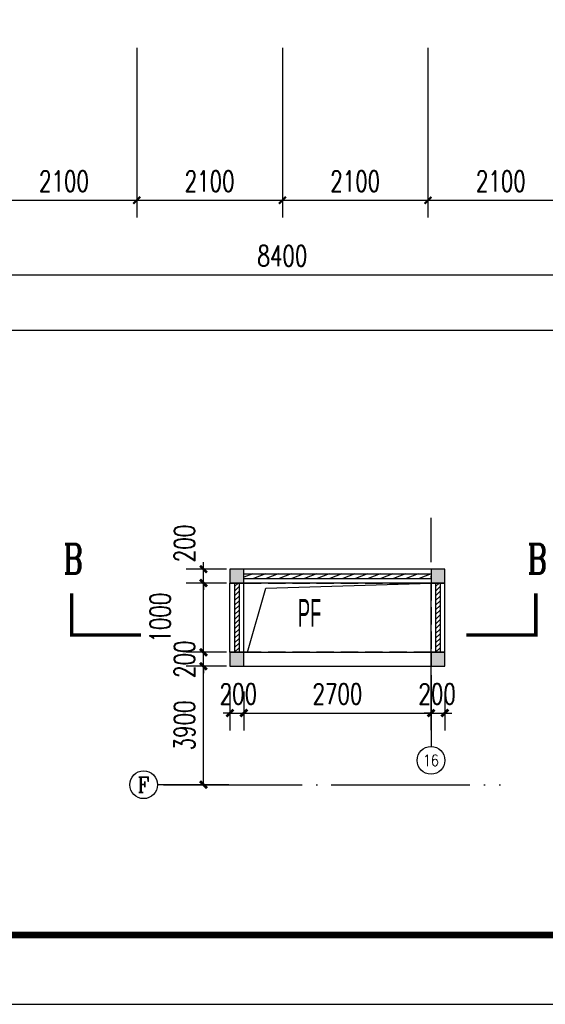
# Model space of a CAD drawing. Extents: x 797781 to 1255204, y 21234 to 1024248.
# Tile 125 of 256: x 913719 to 921300, y 163355 to 177560. Entities that reach past the tile are written whole.
import ezdxf
from ezdxf.enums import TextEntityAlignment as Align

# ---------------------------------------------------------------- set-up
doc = ezdxf.new("R2010")
doc.units = 0
doc.header["$LTSCALE"] = 1000
doc.header["$MEASUREMENT"] = 0
doc.linetypes.add('230303生产综合楼-平面图_t8$0$DASH', pattern=[0.35, 0.25, -0.1])
doc.linetypes.add('230303生产综合楼-平面图_t8$0$DOTE', pattern=[2.42, 2, -0.2, 0.02, -0.2])
for name, color, linetype in [('230303生产综合楼-平面图_t8$0$AXIS', 3, 'Continuous'), ('230303生产综合楼-平面图_t8$0$AXIS_TEXT', 7, 'Continuous'), ('230303生产综合楼-平面图_t8$0$COLUMN', 40, 'Continuous'), ('230303生产综合楼-平面图_t8$0$DIM_SYMB', 3, 'Continuous'), ('230303生产综合楼-平面图_t8$0$DOTE', 1, '230303生产综合楼-平面图_t8$0$DOTE'), ('230303生产综合楼-平面图_t8$0$PUB_TEXT', 7, 'Continuous'), ('230303生产综合楼-平面图_t8$0$PUB_TITLE', 4, 'Continuous'), ('230303生产综合楼-平面图_t8$0$WALL', 40, 'Continuous'), ('230303生产综合楼-平面图_t8$0$板洞', 6, 'Continuous'), ('AXIS_TEXT', 7, 'Continuous'), ('PUB_DIM', 3, 'Continuous'), ('PUB_HATCH', 8, 'Continuous'), ('WINDOW', 4, 'Continuous')]:
    doc.layers.add(name, color=color, linetype=linetype)
doc.styles.add('230303生产综合楼-平面图_t8$0$_TCH_AXIS', font='COMPLEX', dxfattribs={"bigfont": 'GBCBIG'})
doc.styles.add('230303生产综合楼-平面图_T8$0$_TCH_DIM_T3', font='SIMPLEX', dxfattribs={"width": 0.705882, "bigfont": 'GBCBIG'})
doc.styles.add('230303生产综合楼-平面图_t8$0$_TCH_LABEL', font='COMPLEX', dxfattribs={"bigfont": 'GBCBIG'})
doc.styles.add('230303生产综合楼-平面图_t8$0$探索者', font='01-TSSDENG', dxfattribs={"width": 0.7, "bigfont": '02-TSSDCHN'})
doc.styles.add('_TCH_DIM_T3', font='SIMPLEX', dxfattribs={"width": 0.705882, "bigfont": 'GBCBIG'})
doc.styles.add('COMPLEX', font='COMPLEX')
doc.dimstyles.new('230303生产综合楼-平面图_T8$0$_TCH_ARCH&&100', dxfattribs={"dimtxt": 297.5, "dimasz": 100, "dimexe": 250, "dimexo": 300, "dimgap": 126.25, "dimtad": 1, "dimdec": 0, "dimzin": 0, "dimdsep": 46, "dimtxsty": '230303生产综合楼-平面图_T8$0$_TCH_DIM_T3', "dimblk": '230303生产综合楼-平面图_t8$0$_ArchTick', "dimcen": 0.09, "dimclrt": 7, "dimazin": 2, "dimtfac": 1, "dimtdec": 0, "dimtix": 1, "dimtmove": 2, "dimatfit": 3, "dimfxl": 1, "dimtolj": 1, "dimtzin": 0, "dimarcsym": 0})
doc.dimstyles.new('_TCH_ARCH&&100', dxfattribs={"dimtxt": 297.5, "dimasz": 100, "dimexe": 250, "dimexo": 300, "dimgap": 126.25, "dimtad": 1, "dimdec": 0, "dimzin": 0, "dimdsep": 46, "dimtxsty": '_TCH_DIM_T3', "dimblk": 'ARCHTICK', "dimcen": 0.09, "dimclrt": 7, "dimazin": 2, "dimtfac": 1, "dimtdec": 0, "dimtix": 1, "dimtmove": 2, "dimatfit": 3, "dimfxl": 1, "dimtolj": 1, "dimtzin": 0, "dimarcsym": 0})

# ---------------------------------------------------------------- blocks, each defined once
blk = doc.blocks.new('_ArchTick')
at = {"color": 0, "linetype": 'ByBlock', "const_width": 0.4}
blk.add_lwpolyline([(-0.5, -0.5), (0.5, 0.5)], dxfattribs=at)
blk = doc.blocks.new('*D1095')
at = {"layer": 'Defpoints', "color": 0, "transparency": 16777216}
for p in [(916370, 168233), (917004, 168233), (917004, 166523)]:
    blk.add_point(p, dxfattribs=at)
at = {"layer": 'PUB_DIM', "color": 0, "lineweight": -2, "transparency": 16777216}
for p, q in [((916704, 168233), (916120, 168233)), ((916370, 166523), (916370, 168233)), ((916704, 166523), (916120, 166523))]:
    blk.add_line(p, q, dxfattribs=at)
at = {"layer": 'PUB_DIM', "color": 0, "lineweight": -2, "transparency": 16777216, "xscale": 100, "yscale": 100, "zscale": 100}
for p, rotation in [((916370, 168233), 90), ((916370, 166523), 270)]:
    blk.add_blockref('_ArchTick', p, dxfattribs=dict(at, rotation=rotation))
at = {"layer": 'PUB_DIM', "color": 7, "transparency": 16777216, "insert": (916095, 167378), "char_height": 297.5, "attachment_point": 5, "rotation": 90, "style": '_TCH_DIM_T3'}
blk.add_mtext('\\A1;3900', dxfattribs=at)
blk = doc.blocks.new('*D1096')
at = {"layer": 'Defpoints', "color": 0, "transparency": 16777216}
for p in [(916370, 168433), (917004, 168433), (917004, 168233)]:
    blk.add_point(p, dxfattribs=at)
at = {"layer": 'PUB_DIM', "color": 0, "lineweight": -2, "transparency": 16777216}
for p, q in [((916370, 168433), (916370, 168533)), ((916704, 168433), (916120, 168433)), ((916370, 168233), (916370, 168433)), ((916704, 168233), (916120, 168233)), ((916370, 168233), (916370, 168133))]:
    blk.add_line(p, q, dxfattribs=at)
at = {"layer": 'PUB_DIM', "color": 0, "lineweight": -2, "transparency": 16777216, "xscale": 100, "yscale": 100, "zscale": 100}
for p, rotation in [((916370, 168433), 270), ((916370, 168233), 90)]:
    blk.add_blockref('_ArchTick', p, dxfattribs=dict(at, rotation=rotation))
at = {"layer": 'PUB_DIM', "color": 7, "transparency": 16777216, "insert": (916095, 168333), "char_height": 297.5, "attachment_point": 5, "rotation": 90, "style": '_TCH_DIM_T3'}
blk.add_mtext('\\A1;200', dxfattribs=at)
blk = doc.blocks.new('*D1097')
at = {"layer": 'Defpoints', "color": 0, "transparency": 16777216}
for p in [(916370, 169433), (917004, 169433), (917004, 168433)]:
    blk.add_point(p, dxfattribs=at)
at = {"layer": 'PUB_DIM', "color": 0, "lineweight": -2, "transparency": 16777216}
for p, q in [((916704, 169433), (916120, 169433)), ((916370, 168433), (916370, 169433)), ((916704, 168433), (916120, 168433))]:
    blk.add_line(p, q, dxfattribs=at)
at = {"layer": 'PUB_DIM', "color": 0, "lineweight": -2, "transparency": 16777216, "xscale": 100, "yscale": 100, "zscale": 100}
for p, rotation in [((916370, 169433), 90), ((916370, 168433), 270)]:
    blk.add_blockref('_ArchTick', p, dxfattribs=dict(at, rotation=rotation))
at = {"layer": 'PUB_DIM', "color": 7, "transparency": 16777216, "insert": (915745, 168933), "char_height": 297.5, "attachment_point": 5, "rotation": 90, "style": '_TCH_DIM_T3'}
blk.add_mtext('\\A1;1000', dxfattribs=at)
blk = doc.blocks.new('*D1098')
at = {"layer": 'Defpoints', "color": 0, "transparency": 16777216}
for p in [(916370, 169633), (917004, 169633), (917004, 169433)]:
    blk.add_point(p, dxfattribs=at)
at = {"layer": 'PUB_DIM', "color": 0, "lineweight": -2, "transparency": 16777216}
for p, q in [((916704, 169633), (916120, 169633)), ((916370, 169633), (916370, 169733)), ((916370, 169433), (916370, 169633)), ((916704, 169433), (916120, 169433)), ((916370, 169433), (916370, 169333))]:
    blk.add_line(p, q, dxfattribs=at)
at = {"layer": 'PUB_DIM', "color": 0, "lineweight": -2, "transparency": 16777216, "xscale": 100, "yscale": 100, "zscale": 100}
for p, rotation in [((916370, 169633), 270), ((916370, 169433), 90)]:
    blk.add_blockref('_ArchTick', p, dxfattribs=dict(at, rotation=rotation))
at = {"layer": 'PUB_DIM', "color": 7, "transparency": 16777216, "insert": (916095, 170003), "char_height": 297.5, "attachment_point": 5, "rotation": 90, "style": '_TCH_DIM_T3'}
blk.add_mtext('\\A1;200', dxfattribs=at)
blk = doc.blocks.new('_AXISO')
blk.add_circle((0, 0), 0.5)
at = {"layer": 'AXIS_TEXT', "style": 'COMPLEX', "width": 1.041667}
blk.add_attdef('A', text='', height=0.56, dxfattribs=at).set_placement((-0.25, -0.28), (0.25, -0.28), align=Align.FIT)
blk = doc.blocks.new('*D1099')
at = {"layer": 'Defpoints', "color": 0, "transparency": 16777216}
for p in [(919652, 168168), (919852, 168168), (919852, 167557)]:
    blk.add_point(p, dxfattribs=at)
at = {"layer": 'PUB_DIM', "color": 0, "lineweight": -2, "transparency": 16777216}
for p, q in [((919652, 167868), (919652, 167307)), ((919852, 167868), (919852, 167307)), ((919652, 167557), (919552, 167557)), ((919652, 167557), (919852, 167557)), ((919852, 167557), (919952, 167557))]:
    blk.add_line(p, q, dxfattribs=at)
at = {"layer": 'PUB_DIM', "color": 0, "lineweight": -2, "transparency": 16777216, "xscale": 100, "yscale": 100, "zscale": 100}
blk.add_blockref('_ArchTick', (919652, 167557), dxfattribs=at)
at = {"layer": 'PUB_DIM', "color": 0, "lineweight": -2, "transparency": 16777216, "xscale": 100, "yscale": 100, "zscale": 100, "rotation": 180}
blk.add_blockref('_ArchTick', (919852, 167557), dxfattribs=at)
at = {"layer": 'PUB_DIM', "color": 7, "transparency": 16777216, "insert": (919740, 167832), "char_height": 297.5, "attachment_point": 5, "style": '_TCH_DIM_T3'}
blk.add_mtext('\\A1;200', dxfattribs=at)
blk = doc.blocks.new('*D1100')
at = {"layer": 'Defpoints', "color": 0, "transparency": 16777216}
for p in [(916952, 168168), (919652, 168168), (919652, 167557)]:
    blk.add_point(p, dxfattribs=at)
at = {"layer": 'PUB_DIM', "color": 0, "lineweight": -2, "transparency": 16777216}
for p, q in [((916952, 167868), (916952, 167307)), ((919652, 167868), (919652, 167307)), ((916952, 167557), (919652, 167557))]:
    blk.add_line(p, q, dxfattribs=at)
at = {"layer": 'PUB_DIM', "color": 0, "lineweight": -2, "transparency": 16777216, "xscale": 100, "yscale": 100, "zscale": 100, "rotation": 180}
blk.add_blockref('_ArchTick', (916952, 167557), dxfattribs=at)
at = {"layer": 'PUB_DIM', "color": 0, "lineweight": -2, "transparency": 16777216, "xscale": 100, "yscale": 100, "zscale": 100}
blk.add_blockref('_ArchTick', (919652, 167557), dxfattribs=at)
at = {"layer": 'PUB_DIM', "color": 7, "transparency": 16777216, "insert": (918302, 167832), "char_height": 297.5, "attachment_point": 5, "style": '_TCH_DIM_T3'}
blk.add_mtext('\\A1;2700', dxfattribs=at)
blk = doc.blocks.new('*D1101')
at = {"layer": 'Defpoints', "color": 0, "transparency": 16777216}
for p in [(916752, 168168), (916952, 168168), (916952, 167557)]:
    blk.add_point(p, dxfattribs=at)
at = {"layer": 'PUB_DIM', "color": 0, "lineweight": -2, "transparency": 16777216}
for p, q in [((916752, 167868), (916752, 167307)), ((916952, 167868), (916952, 167307)), ((916752, 167557), (916652, 167557)), ((916752, 167557), (916952, 167557)), ((916952, 167557), (917052, 167557))]:
    blk.add_line(p, q, dxfattribs=at)
at = {"layer": 'PUB_DIM', "color": 0, "lineweight": -2, "transparency": 16777216, "xscale": 100, "yscale": 100, "zscale": 100}
blk.add_blockref('_ArchTick', (916752, 167557), dxfattribs=at)
at = {"layer": 'PUB_DIM', "color": 0, "lineweight": -2, "transparency": 16777216, "xscale": 100, "yscale": 100, "zscale": 100, "rotation": 180}
blk.add_blockref('_ArchTick', (916952, 167557), dxfattribs=at)
at = {"layer": 'PUB_DIM', "color": 7, "transparency": 16777216, "insert": (916873, 167832), "char_height": 297.5, "attachment_point": 5, "style": '_TCH_DIM_T3'}
blk.add_mtext('\\A1;200', dxfattribs=at)
blk = doc.blocks.new('$WINLIB2D$00000039')
at = {"color": 0}
for points in [[(-0.5, 0.5), (-0.5, -0.5)], [(0.5, 0.5), (-0.5, 0.5)], [(0.5, -0.5), (0.5, 0.5)], [(-0.5, 0.1667), (0.5, 0.1667)], [(-0.3839, -0.1667), (-0.448, 0.1667)], [(-0.3159, -0.1667), (-0.38, 0.1667)], [(-0.2479, -0.1667), (-0.312, 0.1667)], [(-0.1799, -0.1667), (-0.244, 0.1667)], [(-0.1119, -0.1667), (-0.176, 0.1667)], [(-0.0439, -0.1667), (-0.108, 0.1667)], [(0.0241, -0.1667), (-0.04, 0.1667)], [(0.0921, -0.1667), (0.028, 0.1667)], [(0.16, -0.1667), (0.0959, 0.1667)], [(0.228, -0.1667), (0.1639, 0.1667)], [(0.296, -0.1667), (0.2319, 0.1667)], [(0.364, -0.1667), (0.2999, 0.1667)], [(0.432, -0.1667), (0.3679, 0.1667)], [(0.5, -0.1667), (0.4359, 0.1667)], [(-0.4519, -0.1667), (-0.5, 0.0836)], [(-0.5, -0.1667), (0.5, -0.1667)], [(0.5, -0.5), (-0.5, -0.5)]]:
    blk.add_lwpolyline(points, dxfattribs=at)
blk = doc.blocks.new('_FZH')
blk.add_lwpolyline([(-0.5, -0.5), (0.5, -0.5), (0.5, 0.5), (-0.5, 0.5)], close=True)
at = {"layer": 'PUB_HATCH'}
blk.add_solid([(-0.5, -0.5), (0.5, -0.5), (-0.5, 0.5), (0.5, 0.5)], dxfattribs=at)
blk = doc.blocks.new('230303生产综合楼-平面图_t8$0$_ArchTick')
at = {"color": 0, "linetype": 'ByBlock', "const_width": 0.3}
blk.add_lwpolyline([(-0.5, -0.5), (0.5, 0.5)], dxfattribs=at)
blk = doc.blocks.new('*D1459')
at = {"layer": '230303生产综合楼-平面图_t8$0$AXIS', "color": 0, "lineweight": -2, "transparency": 16777216}
for p, q in [((913308, 177154), (913308, 174704)), ((915408, 177154), (915408, 174704)), ((913308, 174954), (915408, 174954))]:
    blk.add_line(p, q, dxfattribs=at)
at = {"layer": 'Defpoints', "color": 0, "transparency": 16777216}
for p in [(913308, 177454), (915408, 177454), (915408, 174954)]:
    blk.add_point(p, dxfattribs=at)
at = {"layer": '230303生产综合楼-平面图_t8$0$AXIS', "color": 0, "lineweight": -2, "transparency": 16777216, "xscale": 100, "yscale": 100, "zscale": 100, "rotation": 180}
blk.add_blockref('230303生产综合楼-平面图_t8$0$_ArchTick', (913308, 174954), dxfattribs=at)
at = {"layer": '230303生产综合楼-平面图_t8$0$AXIS', "color": 0, "lineweight": -2, "transparency": 16777216, "xscale": 100, "yscale": 100, "zscale": 100}
blk.add_blockref('230303生产综合楼-平面图_t8$0$_ArchTick', (915408, 174954), dxfattribs=at)
at = {"layer": '230303生产综合楼-平面图_t8$0$AXIS', "color": 7, "transparency": 16777216, "insert": (914358, 175229), "char_height": 297.5, "attachment_point": 5, "style": '230303生产综合楼-平面图_T8$0$_TCH_DIM_T3'}
blk.add_mtext('\\A1;2100', dxfattribs=at)
blk = doc.blocks.new('*D1460')
at = {"layer": '230303生产综合楼-平面图_t8$0$AXIS', "color": 0, "lineweight": -2, "transparency": 16777216}
for p, q in [((915408, 177154), (915408, 174704)), ((917508, 177154), (917508, 174704)), ((915408, 174954), (917508, 174954))]:
    blk.add_line(p, q, dxfattribs=at)
at = {"layer": 'Defpoints', "color": 0, "transparency": 16777216}
for p in [(915408, 177454), (917508, 177454), (917508, 174954)]:
    blk.add_point(p, dxfattribs=at)
at = {"layer": '230303生产综合楼-平面图_t8$0$AXIS', "color": 0, "lineweight": -2, "transparency": 16777216, "xscale": 100, "yscale": 100, "zscale": 100, "rotation": 180}
blk.add_blockref('230303生产综合楼-平面图_t8$0$_ArchTick', (915408, 174954), dxfattribs=at)
at = {"layer": '230303生产综合楼-平面图_t8$0$AXIS', "color": 0, "lineweight": -2, "transparency": 16777216, "xscale": 100, "yscale": 100, "zscale": 100}
blk.add_blockref('230303生产综合楼-平面图_t8$0$_ArchTick', (917508, 174954), dxfattribs=at)
at = {"layer": '230303生产综合楼-平面图_t8$0$AXIS', "color": 7, "transparency": 16777216, "insert": (916458, 175229), "char_height": 297.5, "attachment_point": 5, "style": '230303生产综合楼-平面图_T8$0$_TCH_DIM_T3'}
blk.add_mtext('\\A1;2100', dxfattribs=at)
blk = doc.blocks.new('*D1461')
at = {"layer": '230303生产综合楼-平面图_t8$0$AXIS', "color": 0, "lineweight": -2, "transparency": 16777216}
for p, q in [((917508, 177154), (917508, 174704)), ((919608, 177154), (919608, 174704)), ((917508, 174954), (919608, 174954))]:
    blk.add_line(p, q, dxfattribs=at)
at = {"layer": 'Defpoints', "color": 0, "transparency": 16777216}
for p in [(917508, 177454), (919608, 177454), (919608, 174954)]:
    blk.add_point(p, dxfattribs=at)
at = {"layer": '230303生产综合楼-平面图_t8$0$AXIS', "color": 0, "lineweight": -2, "transparency": 16777216, "xscale": 100, "yscale": 100, "zscale": 100, "rotation": 180}
blk.add_blockref('230303生产综合楼-平面图_t8$0$_ArchTick', (917508, 174954), dxfattribs=at)
at = {"layer": '230303生产综合楼-平面图_t8$0$AXIS', "color": 0, "lineweight": -2, "transparency": 16777216, "xscale": 100, "yscale": 100, "zscale": 100}
blk.add_blockref('230303生产综合楼-平面图_t8$0$_ArchTick', (919608, 174954), dxfattribs=at)
at = {"layer": '230303生产综合楼-平面图_t8$0$AXIS', "color": 7, "transparency": 16777216, "insert": (918558, 175229), "char_height": 297.5, "attachment_point": 5, "style": '230303生产综合楼-平面图_T8$0$_TCH_DIM_T3'}
blk.add_mtext('\\A1;2100', dxfattribs=at)
blk = doc.blocks.new('*D1462')
at = {"layer": '230303生产综合楼-平面图_t8$0$AXIS', "color": 0, "lineweight": -2, "transparency": 16777216}
for p, q in [((919608, 177154), (919608, 174704)), ((921708, 177154), (921708, 174704)), ((919608, 174954), (921708, 174954))]:
    blk.add_line(p, q, dxfattribs=at)
at = {"layer": 'Defpoints', "color": 0, "transparency": 16777216}
for p in [(919608, 177454), (921708, 177454), (921708, 174954)]:
    blk.add_point(p, dxfattribs=at)
at = {"layer": '230303生产综合楼-平面图_t8$0$AXIS', "color": 0, "lineweight": -2, "transparency": 16777216, "xscale": 100, "yscale": 100, "zscale": 100, "rotation": 180}
blk.add_blockref('230303生产综合楼-平面图_t8$0$_ArchTick', (919608, 174954), dxfattribs=at)
at = {"layer": '230303生产综合楼-平面图_t8$0$AXIS', "color": 0, "lineweight": -2, "transparency": 16777216, "xscale": 100, "yscale": 100, "zscale": 100}
blk.add_blockref('230303生产综合楼-平面图_t8$0$_ArchTick', (921708, 174954), dxfattribs=at)
at = {"layer": '230303生产综合楼-平面图_t8$0$AXIS', "color": 7, "transparency": 16777216, "insert": (920658, 175229), "char_height": 297.5, "attachment_point": 5, "style": '230303生产综合楼-平面图_T8$0$_TCH_DIM_T3'}
blk.add_mtext('\\A1;2100', dxfattribs=at)
blk = doc.blocks.new('*D1504')
at = {"layer": '230303生产综合楼-平面图_t8$0$AXIS', "color": 0, "lineweight": -2, "transparency": 16777216}
for p, q in [((913308, 176079), (913308, 173629)), ((921708, 176079), (921708, 173629)), ((913308, 173879), (921708, 173879))]:
    blk.add_line(p, q, dxfattribs=at)
at = {"layer": 'Defpoints', "color": 0, "transparency": 16777216}
for p in [(913308, 176379), (921708, 176379), (921708, 173879)]:
    blk.add_point(p, dxfattribs=at)
at = {"layer": '230303生产综合楼-平面图_t8$0$AXIS', "color": 0, "lineweight": -2, "transparency": 16777216, "xscale": 100, "yscale": 100, "zscale": 100, "rotation": 180}
blk.add_blockref('230303生产综合楼-平面图_t8$0$_ArchTick', (913308, 173879), dxfattribs=at)
at = {"layer": '230303生产综合楼-平面图_t8$0$AXIS', "color": 0, "lineweight": -2, "transparency": 16777216, "xscale": 100, "yscale": 100, "zscale": 100}
blk.add_blockref('230303生产综合楼-平面图_t8$0$_ArchTick', (921708, 173879), dxfattribs=at)
at = {"layer": '230303生产综合楼-平面图_t8$0$AXIS', "color": 7, "transparency": 16777216, "insert": (917508, 174154), "char_height": 297.5, "attachment_point": 5, "style": '230303生产综合楼-平面图_T8$0$_TCH_DIM_T3'}
blk.add_mtext('\\A1;8400', dxfattribs=at)
blk = doc.blocks.new('*D1514')
at = {"layer": '230303生产综合楼-平面图_t8$0$AXIS', "color": 0, "lineweight": -2, "transparency": 16777216}
for p, q in [((895858, 176079), (895858, 172829)), ((989558, 176079), (989558, 172829)), ((895858, 173079), (989558, 173079))]:
    blk.add_line(p, q, dxfattribs=at)
at = {"layer": 'Defpoints', "color": 0, "transparency": 16777216}
for p in [(895858, 176379), (989558, 176379), (989558, 173079)]:
    blk.add_point(p, dxfattribs=at)
at = {"layer": '230303生产综合楼-平面图_t8$0$AXIS', "color": 0, "lineweight": -2, "transparency": 16777216, "xscale": 100, "yscale": 100, "zscale": 100, "rotation": 180}
blk.add_blockref('230303生产综合楼-平面图_t8$0$_ArchTick', (895858, 173079), dxfattribs=at)
at = {"layer": '230303生产综合楼-平面图_t8$0$AXIS', "color": 0, "lineweight": -2, "transparency": 16777216, "xscale": 100, "yscale": 100, "zscale": 100}
blk.add_blockref('230303生产综合楼-平面图_t8$0$_ArchTick', (989558, 173079), dxfattribs=at)
at = {"layer": '230303生产综合楼-平面图_t8$0$AXIS', "color": 7, "transparency": 16777216, "insert": (942708, 173354), "char_height": 297.5, "attachment_point": 5, "style": '230303生产综合楼-平面图_T8$0$_TCH_DIM_T3'}
blk.add_mtext('\\A1;93700', dxfattribs=at)

msp = doc.modelspace()

# ---------------------------------------------------------------- linework, layer by layer
at = {"layer": '230303生产综合楼-平面图_t8$0$AXIS'}
for p, q in [((919651.8, 168103.1), (919651.8, 167074.2)), ((916735.2, 166522.5), (915706.4, 166522.5))]:
    msp.add_line(p, q, dxfattribs=at)
at = {"layer": '230303生产综合楼-平面图_t8$0$DIM_SYMB', "const_width": 50}
for points in [[(914469.4, 169282.9), (914469.4, 168682.9), (915469.4, 168682.9)], [(920162.6, 168682.9), (921162.6, 168682.9), (921162.6, 169282.9)]]:
    msp.add_lwpolyline(points, dxfattribs=at)
at = {"layer": '230303生产综合楼-平面图_t8$0$DOTE'}
for p, q in [((919651.8, 167311.9), (919651.8, 170371.9)), ((915793.5, 166522.5), (920651.8, 166522.5))]:
    msp.add_line(p, q, dxfattribs=at)
at = {"layer": '230303生产综合楼-平面图_t8$0$PUB_TITLE'}
msp.add_lwpolyline([(881593.5, 163355.1), (1007693.5, 163355.1), (1007693.5, 222755.1), (881593.5, 222755.1)], close=True, dxfattribs=at)
at = {"layer": '230303生产综合楼-平面图_t8$0$PUB_TITLE', "const_width": 100}
msp.add_lwpolyline([(884093.5, 164355.1), (1006693.5, 164355.1), (1006693.5, 221755.1), (884093.5, 221755.1)], close=True, dxfattribs=at)
at = {"layer": '230303生产综合楼-平面图_t8$0$WALL'}
for p, q in [((916951.8, 168433), (919651.8, 168433)), ((916951.8, 168233), (919651.8, 168233))]:
    msp.add_line(p, q, dxfattribs=at)
at = {"layer": '230303生产综合楼-平面图_t8$0$板洞', "linetype": '230303生产综合楼-平面图_t8$0$DASH'}
msp.add_lwpolyline([(916951.8, 169433), (919651.8, 169433), (919651.8, 168433), (916951.8, 168433)], close=True, dxfattribs=at)
at = {"layer": '230303生产综合楼-平面图_t8$0$板洞'}
msp.add_lwpolyline([(917004.3, 168433), (917269.6, 169360.3), (919651.8, 169433)], dxfattribs=at)

# ---------------------------------------------------------------- block references
at = {"layer": '230303生产综合楼-平面图_t8$0$AXIS'}
ref = msp.add_blockref('_AXISO', (919651.8, 166874.2), dxfattribs=dict(at, xscale=400, yscale=400, zscale=400))
ref.add_attrib('A', '16', dxfattribs={"layer": '230303生产综合楼-平面图_t8$0$AXIS_TEXT', "ltscale": 2, "height": 164.22, "style": '230303生产综合楼-平面图_t8$0$_TCH_AXIS'}).set_placement((919538.4, 166792.1), (919765.2, 166792.1), align=Align.FIT)
ref = msp.add_blockref('_AXISO', (915506.4, 166522.5), dxfattribs=dict(at, xscale=400, yscale=400, zscale=400))
ref.add_attrib('A', 'F', dxfattribs={"layer": '230303生产综合楼-平面图_t8$0$AXIS_TEXT', "ltscale": 2, "height": 222.7, "style": '230303生产综合楼-平面图_t8$0$_TCH_AXIS'}).set_placement((915421.5, 166411.2), (915591.2, 166411.2), align=Align.FIT)
at = {"layer": '230303生产综合楼-平面图_t8$0$COLUMN', "xscale": 200, "yscale": 200, "zscale": 200}
for p in [(916851.8, 169533), (919751.8, 169533), (916851.8, 168333), (919751.8, 168333)]:
    msp.add_blockref('_FZH', p, dxfattribs=at)
at = {"layer": 'WINDOW'}
for p, xscale, yscale, zscale, rotation in [((918301.8, 169533), 2699.999999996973, -200, 2699.999999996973, 359.9999999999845), ((916851.8, 168933), 999.999848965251, 200, 999.999848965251, 270.0000489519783), ((919751.8, 168933), 999.999848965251, 200, 999.999848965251, 270.0000489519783)]:
    msp.add_blockref('$WINLIB2D$00000039', p, dxfattribs=dict(at, xscale=xscale, yscale=yscale, zscale=zscale, rotation=rotation))

# ---------------------------------------------------------------- texts
at = {"layer": '230303生产综合楼-平面图_t8$0$PUB_TEXT'}
for s, height, style, width, p in [('B', 425, '230303生产综合楼-平面图_t8$0$_TCH_LABEL', 0.705882, (914348, 169570.4)), ('B', 425, '230303生产综合楼-平面图_t8$0$_TCH_LABEL', 0.705882, (921041.2, 169570.4)), ('PF', 400, '230303生产综合楼-平面图_t8$0$探索者', 0.49, (917732.3, 168801.5))]:
    msp.add_text(s, height=height, dxfattribs=dict(at, style=style, width=width)).set_placement(p)

# ---------------------------------------------------------------- dimensions: what is measured, and where the dimension line sits
at = {"layer": '230303生产综合楼-平面图_t8$0$AXIS'}
for p1, p2, distance, picture, middle in [((913308, 177454.2), (915408, 177454.2), -2500, '*D1459', (914358, 175229.2)), ((915408, 177454.2), (917508, 177454.2), -2500, '*D1460', (916458, 175229.2)), ((917508, 177454.2), (919608, 177454.2), -2500, '*D1461', (918558, 175229.2)), ((919608, 177454.2), (921708, 177454.2), -2500, '*D1462', (920658, 175229.2)), ((895858, 176379.2), (989558, 176379.2), -3300, '*D1514', (942708, 173354.2)), ((913308, 176379.2), (921708, 176379.2), -2500, '*D1504', (917508, 174154.2))]:
    dim = msp.add_aligned_dim(p1=p1, p2=p2, distance=distance, dimstyle='230303生产综合楼-平面图_T8$0$_TCH_ARCH&&100', dxfattribs=at)
    dim.commit()
    dim.dimension.update_dxf_attribs({"geometry": picture, "text_midpoint": middle})
at = {"layer": 'PUB_DIM'}
for base, p1, p2, angle, picture, middle in [((916370.3, 169633), (917004.3, 169433), (917004.3, 169633), 90, '*D1098', (916095.3, 170003)), ((916370.3, 169433), (917004.3, 168433), (917004.3, 169433), 90, '*D1097', (915745.3, 168933)), ((916951.8, 167556.6), (916751.8, 168167.5), (916951.8, 168167.5), 0, '*D1101', (916873.2, 167831.6)), ((919851.8, 167556.6), (919651.8, 168167.5), (919851.8, 168167.5), 0, '*D1099', (919740.2, 167831.6))]:
    dim = msp.add_linear_dim(base=base, p1=p1, p2=p2, angle=angle, dimstyle='_TCH_ARCH&&100', dxfattribs=at)
    dim.commit()
    dim.dimension.update_dxf_attribs({"geometry": picture, "text_midpoint": middle, "dimtype": 161})
for p1, p2, distance, picture, middle in [((917004.3, 168233), (917004.3, 168433), 634, '*D1096', (916095.3, 168333)), ((916951.8, 168167.5), (919651.8, 168167.5), -610.9, '*D1100', (918301.8, 167831.6))]:
    dim = msp.add_aligned_dim(p1=p1, p2=p2, distance=distance, dimstyle='_TCH_ARCH&&100', dxfattribs=at)
    dim.commit()
    dim.dimension.update_dxf_attribs({"geometry": picture, "text_midpoint": middle})
dim = msp.add_aligned_dim(p1=(917004.3, 166522.5), p2=(917004.3, 168233), distance=634, text='3900', dimstyle='_TCH_ARCH&&100', dxfattribs=at)
dim.commit()
dim.dimension.update_dxf_attribs({"geometry": '*D1095', "text_midpoint": (916095.3, 167377.8)})

doc.saveas('drawing.dxf')
